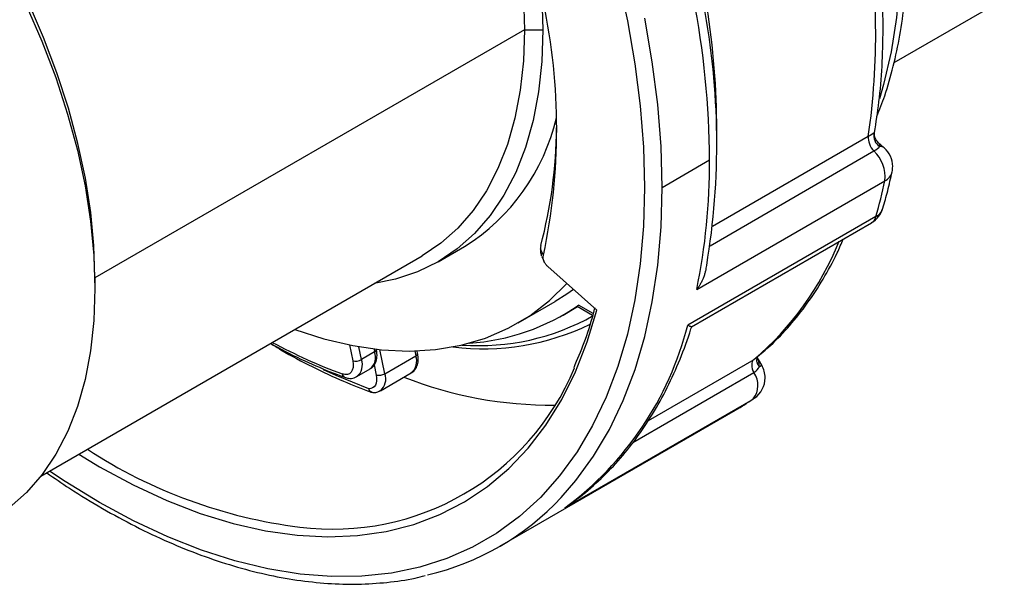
# Model space of a CAD drawing. Header units: inches. Extents: x 0 to 44.2, y 0 to 34.
# Tile 11 of 16: x 35 to 38.1, y 26 to 27.8. Entities that reach past the tile are written whole.
import ezdxf

# ---------------------------------------------------------------- set-up
doc = ezdxf.new("R2010")
doc.units = ezdxf.units.IN
doc.header["$LTSCALE"] = 4
doc.header["$MEASUREMENT"] = 0

msp = doc.modelspace()

# ---------------------------------------------------------------- linework, layer by layer
for p, q in [((37.7981, 27.6216), (38.1458, 27.8223)), ((36.6323, 27.7247), (35.2779, 26.9428)), ((36.6323, 27.7247), (36.6907, 27.7247)), ((37.2392, 27.3465), (37.2392, 27.408)), ((37.7363, 27.4007), (37.7348, 27.3994)), ((37.7169, 27.3883), (37.2256, 27.1047)), ((37.7672, 27.3528), (37.7474, 27.3703)), ((37.2176, 27.0442), (37.7346, 27.3427)), ((37.0666, 27.2281), (37.2161, 27.3144)), ((37.1756, 26.9059), (37.7693, 27.2487)), ((37.741, 27.1363), (37.1473, 26.7935)), ((37.1591, 26.7891), (37.7269, 27.1168)), ((36.36, 26.9937), (36.4435, 27.0419)), ((35.107, 26.3181), (36.3101, 27.0127)), ((36.6871, 27.0096), (36.6941, 26.9948)), ((36.8608, 26.8414), (36.7061, 26.9786)), ((35.2779, 26.9428), (35.2779, 26.9091)), ((36.6125, 26.8008), (36.7294, 26.8683)), ((36.754, 26.8257), (36.8001, 26.8523)), ((36.7984, 26.8533), (36.8475, 26.825)), ((36.8492, 26.8306), (36.8033, 26.8572)), ((36.0804, 26.7315), (36.0908, 26.6811)), ((36.1181, 26.6855), (36.1098, 26.726)), ((36.1599, 26.7096), (36.1181, 26.6855)), ((36.158, 26.7189), (36.1599, 26.7096)), ((36.1657, 26.7171), (36.1655, 26.718)), ((36.1923, 26.641), (36.1768, 26.7168)), ((36.2866, 26.7125), (36.2898, 26.6972)), ((36.2956, 26.7048), (36.294, 26.7128)), ((36.1923, 26.641), (36.2898, 26.6972)), ((37.3557, 26.6851), (37.0221, 26.4925)), ((37.3617, 26.6898), (37.3557, 26.6851)), ((37.3657, 26.6933), (37.3656, 26.6931)), ((37.3658, 26.6929), (37.3659, 26.6935)), ((37.3808, 26.6677), (37.366, 26.6933)), ((36.1037, 26.6317), (36.1455, 26.6558)), ((36.1583, 26.6692), (36.165, 26.6365)), ((36.9746, 26.4243), (37.3556, 26.6443)), ((36.1779, 26.5872), (36.2754, 26.6434)), ((36.76, 26.2185), (37.3537, 26.5612)), ((37.3537, 26.5612), (37.3573, 26.5635)), ((36.5548, 26.097), (37.2981, 26.5261))]:
    msp.add_line(p, q)
at = {"flags": 128}
for points in [[(37.3844, 29.4316), (37.4553, 29.303), (37.5207, 29.1721), (37.5802, 29.0395), (37.6337, 28.9058), (37.6807, 28.7718), (37.7211, 28.638), (37.7547, 28.5051), (37.7813, 28.3738), (37.8008, 28.2448), (37.8131, 28.1186), (37.8181, 27.996), (37.8158, 27.8774), (37.8062, 27.7635), (37.7893, 27.6549), (37.7653, 27.5521), (37.7519, 27.5068)], [(35.2779, 26.9428), (35.2745, 27.0444), (35.2644, 27.1493), (35.2475, 27.2568), (35.2241, 27.3663), (35.1942, 27.4771), (35.1581, 27.5885), (35.1159, 27.6998), (35.0679, 27.8104), (35.0144, 27.9196), (34.9558, 28.0266), (34.8924, 28.1309), (34.8246, 28.2318), (34.7528, 28.3286), (34.6775, 28.4208), (34.5991, 28.5078), (34.5181, 28.5891), (34.435, 28.6642), (34.3503, 28.7325), (34.2645, 28.7937), (34.2441, 28.8072)], [(34.2441, 28.8048), (34.3209, 28.7499), (34.4082, 28.6799), (34.4938, 28.603), (34.5773, 28.5196), (34.6582, 28.4302), (34.7359, 28.3355), (34.81, 28.236), (34.8799, 28.1322), (34.9454, 28.025), (35.0059, 27.9148), (35.0611, 27.8025), (35.1106, 27.6886), (35.1541, 27.574), (35.1915, 27.4592), (35.2223, 27.3451), (35.2465, 27.2324), (35.2639, 27.1217), (35.2744, 27.0137), (35.2779, 26.9091)], [(36.9267, 27.8901), (36.9569, 27.7529), (36.9804, 27.6176), (36.9973, 27.4847), (37.0075, 27.3547), (37.0109, 27.2281)], [(36.6289, 27.8262), (36.6323, 27.7247)], [(36.6872, 27.829), (36.6907, 27.7247)], [(37.0666, 27.2281), (37.0631, 27.3567), (37.0528, 27.4888), (37.0356, 27.6239), (37.0117, 27.7614)], [(36.6907, 27.7247), (36.6872, 27.6244), (36.6768, 27.5288), (36.6595, 27.4384), (36.6355, 27.3537), (36.6048, 27.2754), (36.5677, 27.2039), (36.5244, 27.1396), (36.4751, 27.0829), (36.4203, 27.0342), (36.3601, 26.9938), (36.295, 26.9619), (36.2254, 26.9387), (36.1589, 26.9253)], [(36.6323, 27.7247), (36.6289, 27.627), (36.6187, 27.5338), (36.6019, 27.4458), (36.5784, 27.3633), (36.5486, 27.287), (36.5124, 27.2174), (36.4702, 27.1547), (36.4223, 27.0995), (36.3688, 27.0521), (36.3102, 27.0127), (36.3101, 27.0127)], [(37.0109, 27.2281), (37.0075, 27.1054), (36.9973, 26.9871), (36.9804, 26.8737), (36.9569, 26.7656), (36.9267, 26.6632), (36.8902, 26.567), (36.8473, 26.4773), (36.7982, 26.3945), (36.7433, 26.3189), (36.6826, 26.2508), (36.6164, 26.1905), (36.545, 26.1381), (36.4686, 26.094), (36.3876, 26.0583), (36.3023, 26.0312), (36.2129, 26.0126), (36.12, 26.0028), (36.0238, 26.0018), (35.9246, 26.0094), (35.823, 26.0259), (35.7193, 26.0509), (35.6139, 26.0846), (35.5073, 26.1266), (35.3998, 26.177), (35.2918, 26.2354), (35.1839, 26.3016), (35.1349, 26.3342)], [(36.7484, 26.251), (36.7946, 26.3042), (36.8505, 26.381), (36.9003, 26.4651), (36.9439, 26.5563), (36.9811, 26.6541), (37.0117, 26.7581), (37.0356, 26.8679), (37.0528, 26.9832), (37.0631, 27.1034), (37.0666, 27.2281)], [(35.9083, 26.7807), (35.9996, 26.7511), (36.0915, 26.7293), (36.1812, 26.7164), (36.2683, 26.7123), (36.3523, 26.717), (36.4328, 26.7306), (36.5093, 26.753), (36.5815, 26.7841), (36.6491, 26.8236), (36.7115, 26.8715), (36.7665, 26.925)], [(35.2779, 26.9091), (35.2744, 26.8087), (35.264, 26.713), (35.2467, 26.6225), (35.2225, 26.5378), (35.1918, 26.4594), (35.1546, 26.3879), (35.1112, 26.3236), (35.0619, 26.2669), (35.0069, 26.2182), (34.9472, 26.1781)], [(36.7876, 26.9063), (36.766, 26.8911), (36.7294, 26.8683)], [(35.2265, 26.3871), (35.2918, 26.3479), (35.3984, 26.2904), (35.5045, 26.2413), (35.6097, 26.2007), (35.7135, 26.1689), (35.8155, 26.1459), (35.9152, 26.1319), (36.0122, 26.1269), (36.1062, 26.131), (36.1966, 26.1441), (36.283, 26.1662), (36.3652, 26.1972), (36.4428, 26.2369), (36.5154, 26.2852), (36.5827, 26.3419), (36.6444, 26.4067), (36.7002, 26.4793), (36.75, 26.5594), (36.7935, 26.6468), (36.8305, 26.7409), (36.8608, 26.8414)], [(36.0908, 26.6811), (36.0921, 26.6705), (36.0917, 26.6608), (36.0895, 26.6524), (36.0857, 26.6457), (36.0804, 26.641), (36.0738, 26.6384), (36.0663, 26.6381), (36.058, 26.6401)], [(36.1413, 26.5935), (36.0383, 26.635), (35.9982, 26.6533)], [(37.3728, 26.6631), (37.3766, 26.6653), (37.3793, 26.6668), (37.3806, 26.6676), (37.3808, 26.6677)], [(36.165, 26.6365), (36.1662, 26.6274), (36.1662, 26.6189), (36.1649, 26.6112), (36.1623, 26.6047), (36.1585, 26.5996), (36.1536, 26.5959), (36.1478, 26.5939), (36.1413, 26.5935)]]:
    msp.add_lwpolyline(points, dxfattribs=at)
for centre, radius, start, end in [((35.4689, 27.7128), 2.2713, 351.7882, 9.5047), ((34.4621, 27.3), 2.754, 0.3004, 11.0365), ((34.8249, 27.4121), 1.9092, 347.967, 12.033), ((34.8985, 27.3674), 2.3405, 350.5287, 10.7642), ((34.7031, 27.4012), 2.5361, 0.1528, 9.0126), ((36.1001, 27.5931), 0.6494, 301.9279, 347.0363), ((35.2471, 27.4261), 1.4866, 345.1217, 359.6029), ((37.6559, 27.2602), 0.114, 354.2248, 46.3803), ((37.7562, 27.3392), 0.0175, 50.9531, 101.012), ((37.715, 27.2938), 0.0787, 0, 48.4364), ((35.2523, 27.3029), 1.9638, 348.3386, 0.3365), ((37.7493, 27.2878), 0.0439, 297.1937, 346.4017), ((37.715, 27.2938), 0.0787, 347.9676, 0), ((36.2552, 27.5703), 1.5479, 343.7163, 348.0079), ((37.6876, 27.185), 0.0787, 299.9973, 343.6751), ((37.7199, 27.1763), 0.0453, 297.8782, 342.7675), ((37.7102, 27.1438), 0.0318, 301.8114, 346.2385), ((36.7328, 27.4186), 0.9622, 310.3388, 337.9921), ((36.4141, 27.4194), 0.6837, 273.7255, 304.6878), ((36.4891, 27.4632), 0.7338, 265.8315, 299.3988), ((36.5017, 27.497), 0.7775, 262.9969, 295.728), ((36.1494, 27.0476), 1.0297, 306.3663, 345.7141), ((36.6504, 28.2484), 1.714, 241.6743, 249.7787), ((36.1159, 26.6926), 0.0472, 308.8261, 21.1661), ((36.157, 26.7178), 0.0087, 289.019, 355.5209), ((36.0983, 26.7212), 0.0408, 259.3607, 299.0416), ((36.0741, 26.6685), 0.0472, 308.7981, 21.1701), ((36.2439, 26.6807), 0.0488, 310.1775, 19.8146), ((36.2869, 26.7055), 0.0087, 289.019, 355.5209), ((36.0282, 26.9771), 0.8259, 262.7193, 337.3606), ((37.3011, 26.604), 0.0678, 320.9223, 36.4676), ((37.3126, 26.6283), 0.0787, 0, 30), ((36.0704, 26.6408), 0.0124, 183.6096, 245.3584), ((36.1725, 26.6767), 0.0408, 259.3607, 299.0416), ((36.1466, 26.6245), 0.0486, 309.6487, 19.8831), ((36.7129, 27.7901), 1.2479, 248.3479, 270.7051), ((37.3126, 26.6283), 0.0787, 304.5681, 0), ((36.1537, 26.5943), 0.0124, 183.643, 245.3996), ((36.156, 26.5968), 0.015, 192.555, 261.7125), ((36.1553, 26.6016), 0.0197, 250.0564, 265.8075), ((36.8855, 27.2407), 0.8251, 299.9992, 304.5711), ((36.1193, 27.7306), 1.5849, 236.903, 262.9047), ((36.1346, 26.8248), 0.8402, 283.1972, 316.9284)]:
    msp.add_arc(centre, radius, start, end)
for points, knots in [([(37.7439, 27.4515), (37.7524, 27.473), (37.7723, 27.5234), (37.7965, 27.6089), (37.8174, 27.7064), (37.8319, 27.8089), (37.8402, 27.9155), (37.8422, 28.0258), (37.8379, 28.1394), (37.8274, 28.2558), (37.8107, 28.3744), (37.7879, 28.4948), (37.7592, 28.6165), (37.7247, 28.739), (37.6845, 28.8618), (37.6388, 28.9845), (37.5878, 29.1065), (37.5316, 29.2272), (37.4814, 29.3269), (37.4482, 29.3853), (37.4372, 29.4048)], [0, 0, 0, 0, 0.0430985, 0.1007469, 0.1585993, 0.2165936, 0.2746756, 0.3328019, 0.3909379, 0.4490598, 0.5071566, 0.5652225, 0.623256, 0.681258, 0.739231, 0.797179, 0.8551063, 0.9130179, 0.9709188, 1, 1, 1, 1]), ([(37.7365, 27.4007), (37.7415, 27.4325), (37.7523, 27.5004), (37.7611, 27.6094), (37.7644, 27.726), (37.7615, 27.846), (37.7519, 27.9691), (37.7422, 28.0577), (37.734, 28.1057), (37.7331, 28.1111)], [0, 0, 0, 0, 0.147312, 0.313519, 0.479834, 0.646179, 0.812497, 0.978759, 1, 1, 1, 1]), ([(37.7483, 27.3695), (37.7466, 27.3712), (37.7429, 27.3748), (37.7388, 27.3824), (37.7362, 27.3914), (37.7366, 27.3978), (37.7369, 27.4011)], [0, 0, 0, 0, 0.224237, 0.465409, 0.723975, 1, 1, 1, 1]), ([(37.7529, 27.3563), (37.7532, 27.36), (37.7537, 27.3649), (37.7489, 27.3683), (37.7476, 27.3692)], [0, 0, 0, 0, 0.734261, 1, 1, 1, 1]), ([(37.7631, 27.1629), (37.7682, 27.1808), (37.7788, 27.2183), (37.7875, 27.2572), (37.792, 27.2774)], [0, 0, 0, 0, 0.479511, 1, 1, 1, 1]), ([(37.3615, 26.6901), (37.3774, 26.7032), (37.4154, 26.7345), (37.4698, 26.7923), (37.5254, 26.8617), (37.5751, 26.9382), (37.6129, 27.0062), (37.6318, 27.0507), (37.6381, 27.0656)], [0, 0, 0, 0, 0.136877, 0.327351, 0.518503, 0.710536, 0.903535, 1, 1, 1, 1]), ([(36.6828, 27.0346), (36.6827, 27.0335), (36.6825, 27.0313), (36.6826, 27.0281), (36.6828, 27.0251), (36.6834, 27.0211), (36.6845, 27.0163), (36.6858, 27.013), (36.6864, 27.0113)], [0, 0, 0, 0, 0.133079, 0.26076, 0.383216, 0.500633, 0.755346, 1, 1, 1, 1]), ([(36.7061, 26.9786), (36.7052, 26.9795), (36.7034, 26.9811), (36.7009, 26.9839), (36.6986, 26.9868), (36.6967, 26.9897), (36.695, 26.9927), (36.6927, 26.9978), (36.6908, 27.0057), (36.6916, 27.0112), (36.6921, 27.0141)], [0, 0, 0, 0, 0.093884, 0.18262, 0.266893, 0.347486, 0.425288, 0.501298, 0.734471, 1, 1, 1, 1]), ([(37.1756, 26.9059), (37.1769, 26.9077), (37.1793, 26.9109), (37.1825, 26.9157), (37.1851, 26.9197), (37.1885, 26.9254), (37.1925, 26.9327), (37.197, 26.9426), (37.2009, 26.9528), (37.2039, 26.9632), (37.2061, 26.9729), (37.2068, 26.9792), (37.2071, 26.9822)], [0, 0, 0, 0, 0.078388, 0.146247, 0.203578, 0.25038, 0.383101, 0.500467, 0.640348, 0.770142, 0.889973, 1, 1, 1, 1]), ([(36.854, 26.8489), (36.8523, 26.8422), (36.8424, 26.8038), (36.8215, 26.7393), (36.7986, 26.6853), (36.7877, 26.6596)], [0, 0, 0, 0, 0.097764, 0.569, 1, 1, 1, 1]), ([(36.8033, 26.8572), (36.802, 26.8562), (36.7994, 26.8544), (36.7981, 26.8533), (36.7984, 26.8534), (36.7985, 26.8534)], [0, 0, 0, 0, 0.46212, 0.926393, 1, 1, 1, 1]), ([(36.7661, 26.2227), (36.7772, 26.2305), (36.8119, 26.2551), (36.8667, 26.302), (36.9289, 26.3655), (36.9858, 26.4359), (37.0374, 26.513), (37.0836, 26.5963), (37.1239, 26.686), (37.1485, 26.7518), (37.1594, 26.7878), (37.1603, 26.7907)], [0, 0, 0, 0, 0.061044, 0.192164, 0.323479, 0.455228, 0.587544, 0.720489, 0.854053, 0.988173, 1, 1, 1, 1]), ([(37.1585, 26.7903), (37.1585, 26.7898), (37.1584, 26.7877), (37.1521, 26.791), (37.1473, 26.7935)], [0, 0, 0, 0, 0.222728, 1, 1, 1, 1]), ([(35.8314, 26.7363), (35.8424, 26.7295), (35.8864, 26.7024), (35.9633, 26.6623), (36.0582, 26.6175), (36.1196, 26.5941), (36.1485, 26.583)], [0, 0, 0, 0, 0.104073, 0.41418, 0.724316, 1, 1, 1, 1]), ([(35.8317, 26.7365), (35.8395, 26.732), (35.8795, 26.7092), (35.9499, 26.676), (36.0199, 26.6463), (36.0576, 26.6324), (36.0652, 26.6296)], [0, 0, 0, 0, 0.1000479, 0.5115442, 0.9012723, 1, 1, 1, 1]), ([(36.1448, 26.6566), (36.1474, 26.6578), (36.1554, 26.6618), (36.1636, 26.6752), (36.1687, 26.6942), (36.1668, 26.7091), (36.1657, 26.7171)], [0, 0, 0, 0, 0.131637, 0.401708, 0.675082, 1, 1, 1, 1]), ([(36.2745, 26.644), (36.2764, 26.6448), (36.2839, 26.6479), (36.2923, 26.6602), (36.2979, 26.6782), (36.2976, 26.6938), (36.2959, 26.703), (36.2956, 26.7048)], [0, 0, 0, 0, 0.092579, 0.363995, 0.633266, 0.9271, 1, 1, 1, 1]), ([(37.3659, 26.6933), (37.3652, 26.69), (37.3638, 26.6834), (37.3661, 26.6727), (37.3706, 26.6663), (37.3728, 26.6631)], [0, 0, 0, 0, 0.324136, 0.66252, 1, 1, 1, 1]), ([(37.3728, 26.6631), (37.3728, 26.67), (37.3728, 26.6801), (37.3669, 26.69), (37.365, 26.6932)], [0, 0, 0, 0, 0.6786541, 1, 1, 1, 1]), ([(36.0652, 26.6296), (36.0693, 26.6284), (36.0792, 26.6256), (36.0931, 26.626), (36.1007, 26.6309), (36.1032, 26.6325)], [0, 0, 0, 0, 0.315408, 0.771227, 1, 1, 1, 1]), ([(36.1538, 26.5819), (36.1583, 26.5818), (36.1666, 26.5816), (36.1738, 26.5858), (36.1772, 26.5878)], [0, 0, 0, 0, 0.528951, 1, 1, 1, 1]), ([(35.1256, 26.3288), (35.1495, 26.3123), (35.2079, 26.2719), (35.3013, 26.2156), (35.4053, 26.159), (35.5091, 26.1099), (35.6124, 26.0682), (35.7147, 26.0342), (35.8157, 26.0079), (35.915, 25.9895), (36.0123, 25.9791), (36.1072, 25.9766), (36.1991, 25.9825), (36.2698, 25.992), (36.3087, 26.0022), (36.3191, 26.0049)], [0, 0, 0, 0, 0.057747, 0.140823, 0.223917, 0.307025, 0.390134, 0.473225, 0.556277, 0.639261, 0.722143, 0.804885, 0.88745, 0.969809, 1, 1, 1, 1])]:
    msp.add_open_spline(points, degree=3, knots=knots)
for points in [[(37.7348, 27.3994), (37.732, 27.3975), (37.7258, 27.3935), (37.7169, 27.3883)], [(37.7348, 27.3994), (37.7309, 27.384), (37.7386, 27.3655), (37.7529, 27.3563)], [(37.7169, 27.3883), (37.7158, 27.3817), (37.7183, 27.3649), (37.7286, 27.3488), (37.7346, 27.3427)], [(37.7346, 27.3427), (37.7435, 27.3479), (37.7498, 27.3528), (37.7529, 27.3563)], [(36.6839, 27.0444), (36.6835, 27.0411), (36.6831, 27.0378), (36.6828, 27.0346)], [(36.6921, 27.0141), (36.6892, 27.0208), (36.6861, 27.0276), (36.6828, 27.0346)], [(37.3557, 26.6851), (37.3516, 26.6818), (37.347, 26.6697), (37.3516, 26.6523), (37.3556, 26.6443)], [(37.3556, 26.6443), (37.3645, 26.6494), (37.3705, 26.6562), (37.3728, 26.6631)]]:
    msp.add_open_spline(points, degree=3)

doc.saveas('drawing.dxf')
